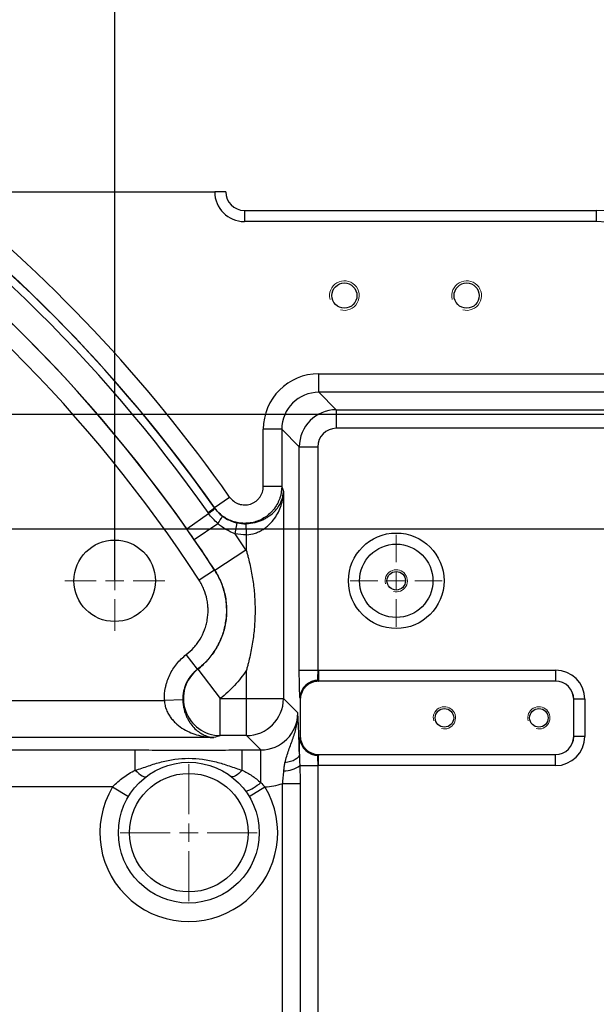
# Model space of a CAD drawing. Header units: millimetres. Extents: x -1 to 10933, y 0 to 7722.
# Tile 119 of 122: x 8712 to 9117, y 6018 to 6709. Entities that reach past the tile are written whole.
import ezdxf

# ---------------------------------------------------------------- set-up
doc = ezdxf.new("R2010")
doc.units = ezdxf.units.MM
doc.header["$LTSCALE"] = 13
doc.header["$PDSIZE"] = -1
doc.dimstyles.new('副本 efort-st-2', dxfattribs={"dimtxt": 100, "dimasz": 50, "dimexe": 1.25, "dimexo": 0.625, "dimtad": 1, "dimdec": 0, "dimlfac": 0.38492, "dimdsep": 46, "dimtxsty": 'Standard', "dimcen": 2.5, "dimclrd": 3, "dimclre": 3, "dimadec": 0, "dimazin": 0, "dimtfac": 1, "dimtmove": 0, "dimatfit": 3, "dimfxl": 1, "dimarcsym": 0})

# ---------------------------------------------------------------- blocks, each defined once
blk = doc.blocks.new('SW_CENTERMARKSYMBOL_8')
at = {"color": 0, "linetype": 'Continuous', "lineweight": 18}
for p, q in [((0, 13), (0, 32.24)), ((-13, 0), (-32.24, 0)), ((0, 0), (-6.5, 0)), ((0, 0), (0, 6.5)), ((0, 0), (0, -6.5)), ((0, 0), (6.5, 0)), ((13, 0), (32.24, 0)), ((0, -13), (0, -32.24))]:
    blk.add_line(p, q, dxfattribs=at)
blk = doc.blocks.new('SW_CENTERMARKSYMBOL_23')
at = {"color": 0, "linetype": 'Continuous', "lineweight": 18}
for p, q in [((0, 13), (0, 35.1)), ((-13, 0), (-35.1, 0)), ((0, 0), (-6.5, 0)), ((0, 0), (0, 6.5)), ((0, 0), (0, -6.5)), ((0, 0), (6.5, 0)), ((13, 0), (35.1, 0)), ((0, -13), (0, -35.1))]:
    blk.add_line(p, q, dxfattribs=at)
blk = doc.blocks.new('SW_CENTERMARKSYMBOL_30')
at = {"color": 0, "linetype": 'Continuous', "lineweight": 18}
for p, q in [((0, 13), (0, 48.1)), ((-13, 0), (-48.1, 0)), ((0, 0), (-6.5, 0)), ((0, 0), (0, 6.5)), ((0, 0), (0, -6.5)), ((0, 0), (6.5, 0)), ((13, 0), (48.1, 0)), ((0, -13), (0, -48.1))]:
    blk.add_line(p, q, dxfattribs=at)
blk = doc.blocks.new('*D164')
at = {"color": 3, "lineweight": -2}
for p, q in [((7998.94, 5769.92), (7998.94, 7330.74)), ((8048.94, 7329.49), (9157.94, 7329.49)), ((9207.94, 6448.23), (9207.94, 7330.74))]:
    blk.add_line(p, q, dxfattribs=at)
at = {"color": 3}
for points in [[(8048.94, 7337.83), (8048.94, 7321.16), (7998.94, 7329.49)], [(9157.94, 7321.16), (9157.94, 7337.83), (9207.94, 7329.49)]]:
    blk.add_solid(points, dxfattribs=at)
at = {"layer": 'Defpoints', "color": 0}
for p in [(9207.94, 7329.49), (9207.94, 6447.6), (7998.94, 5769.29)]:
    blk.add_point(p, dxfattribs=at)
at = {"color": 0, "insert": (8603.44, 7380.12), "char_height": 100, "attachment_point": 5}
blk.add_mtext('465', dxfattribs=at)
blk = doc.blocks.new('*D165')
at = {"color": 3, "lineweight": -2}
for p, q in [((8544.94, 6549.92), (8544.94, 6925.52)), ((8778.94, 6315.92), (8778.94, 6925.52)), ((8728.94, 6924.27), (8594.94, 6924.27))]:
    blk.add_line(p, q, dxfattribs=at)
at = {"color": 3}
for points in [[(8594.94, 6932.6), (8594.94, 6915.93), (8544.94, 6924.27)], [(8728.94, 6915.93), (8728.94, 6932.6), (8778.94, 6924.27)]]:
    blk.add_solid(points, dxfattribs=at)
at = {"layer": 'Defpoints', "color": 0}
for p in [(8544.94, 6924.27), (8544.94, 6549.29), (8778.94, 6315.29)]:
    blk.add_point(p, dxfattribs=at)
at = {"color": 0, "insert": (8644.94, 6974.89), "char_height": 100, "attachment_point": 5}
blk.add_mtext('90', dxfattribs=at)
blk = doc.blocks.new('*D182')
at = {"color": 3, "lineweight": -2}
for p, q in [((9386.7, 6482.29), (9386.7, 6656.02)), ((8662.56, 6432.29), (9387.95, 6432.29)), ((9386.7, 6351.69), (9386.7, 6432.29)), ((8633.96, 6351.69), (9387.95, 6351.69)), ((9386.7, 6301.69), (9386.7, 6251.69))]:
    blk.add_line(p, q, dxfattribs=at)
at = {"color": 3}
for points in [[(9378.37, 6482.29), (9395.04, 6482.29), (9386.7, 6432.29)], [(9395.04, 6301.69), (9378.37, 6301.69), (9386.7, 6351.69)]]:
    blk.add_solid(points, dxfattribs=at)
at = {"layer": 'Defpoints', "color": 0}
for p in [(8661.94, 6432.29), (9386.7, 6432.29), (8633.34, 6351.69)]:
    blk.add_point(p, dxfattribs=at)
at = {"color": 0, "insert": (9336.08, 6595.34), "char_height": 100, "attachment_point": 5, "rotation": 90}
blk.add_mtext('31', dxfattribs=at)
blk = doc.blocks.new('*D183')
at = {"color": 3, "lineweight": -2}
for p, q in [((8633.96, 6351.69), (9390.15, 6351.69)), ((9388.9, 6301.69), (9388.9, 5819.29)), ((7999.56, 5769.29), (9390.15, 5769.29))]:
    blk.add_line(p, q, dxfattribs=at)
at = {"color": 3}
for points in [[(9397.23, 6301.69), (9380.57, 6301.69), (9388.9, 6351.69)], [(9380.57, 5819.29), (9397.23, 5819.29), (9388.9, 5769.29)]]:
    blk.add_solid(points, dxfattribs=at)
at = {"layer": 'Defpoints', "color": 0}
for p in [(8633.34, 6351.69), (7998.94, 5769.29), (9388.9, 5769.29)]:
    blk.add_point(p, dxfattribs=at)
at = {"color": 0, "insert": (9338.28, 6041.78), "char_height": 100, "attachment_point": 5, "rotation": 90}
blk.add_mtext('224', dxfattribs=at)

msp = doc.modelspace()

# ---------------------------------------------------------------- linework, layer by layer
at = {"color": 7, "linetype": 'Continuous', "lineweight": 25}
for p, q in [((8700.94, 6588.29), (8849.14, 6588.29)), ((8856.94, 6588.29), (8849.14, 6588.29)), ((8869.94, 6575.29), (9116.94, 6575.29)), ((8869.94, 6575.29), (8869.94, 6567.49)), ((9116.94, 6575.29), (9116.94, 6567.49)), ((9116.94, 6567.49), (8869.94, 6567.49)), ((8922.19, 6447.62), (8922.19, 6460.61)), ((8922.19, 6460.61), (9187.15, 6460.61)), ((8922.19, 6447.62), (8934.48, 6435.33)), ((9207.94, 6447.62), (8922.19, 6447.62)), ((8934.48, 6435.33), (8934.48, 6422.34)), ((8934.48, 6435.33), (9207.94, 6435.33)), ((8883.22, 6381.57), (8883.22, 6421.63)), ((8896.21, 6421.63), (8883.22, 6421.63)), ((8896.21, 6421.63), (8896.21, 6381.57)), ((8908.5, 6409.34), (8896.21, 6421.63)), ((9207.94, 6422.34), (8934.48, 6422.34)), ((8908.5, 6252.62), (8908.5, 6409.34)), ((8908.5, 6409.34), (8921.49, 6409.34)), ((8921.49, 6409.34), (8921.49, 6252.62)), ((8896.21, 6381.57), (8883.22, 6381.57)), ((8848.97, 6366.63), (8859.6, 6374.1)), ((8897.37, 6377.88), (8897.37, 6232.6)), ((8844.43, 6363.18), (8849.03, 6366.42)), ((8849.03, 6366.42), (8848.97, 6366.63)), ((8829.47, 6351.87), (8844.82, 6362.64)), ((8834.77, 6344.24), (8851.23, 6355.57)), ((8863.39, 6348.34), (8864.99, 6355.94)), ((8871.39, 6347.63), (8871.15, 6355.38)), ((8871.39, 6336.21), (8871.39, 6347.63)), ((8849.12, 6322.8), (8870.89, 6336.98)), ((8849.05, 6322.82), (8838.16, 6315.73)), ((8849.05, 6322.82), (8849.12, 6322.8)), ((8837.07, 6253.19), (8829.18, 6263.5)), ((8837.07, 6253.19), (8837.21, 6253.21)), ((8837.21, 6253.21), (8853.02, 6232.6)), ((8871.39, 6232.6), (8871.39, 6252.67)), ((8908.5, 6252.62), (8921.49, 6252.62)), ((8921.94, 6252.62), (9088.34, 6252.62)), ((8921.94, 6252.62), (8921.94, 6245.43)), ((9088.34, 6252.62), (9088.34, 6244.83)), ((8921.94, 6244.82), (8921.94, 6244.82)), ((9088.34, 6244.82), (8921.94, 6244.82)), ((9088.34, 6244.83), (8922.19, 6244.83)), ((9088.34, 6244.83), (9088.34, 6244.82)), ((8613.6, 6231.24), (8813.8, 6231.24)), ((8826.72, 6231.64), (8813.8, 6231.24)), ((8853.02, 6206.62), (8853.02, 6232.6)), ((8853.02, 6232.6), (8871.39, 6232.6)), ((8871.39, 6232.6), (8897.37, 6232.6)), ((8871.39, 6206.62), (8871.39, 6232.6)), ((8897.37, 6232.6), (8907.42, 6222.55)), ((8909.21, 6231.83), (8909.21, 6206.35)), ((9101.06, 6206.09), (9101.06, 6232.09)), ((9101.07, 6232.09), (9101.06, 6232.09)), ((9101.07, 6206.09), (9101.07, 6232.09)), ((9108.87, 6232.09), (9101.07, 6232.09)), ((9108.87, 6232.09), (9108.87, 6206.09)), ((8871.39, 6206.62), (8853.02, 6206.62)), ((8881.44, 6196.57), (8871.39, 6206.62)), ((8848.62, 6205.26), (8613.6, 6205.26)), ((9101.07, 6206.09), (9101.06, 6206.09)), ((9108.87, 6206.09), (9101.07, 6206.09)), ((8495.13, 6196.57), (8793.38, 6196.57)), ((8793.38, 6182.41), (8793.38, 6196.57)), ((8868.49, 6182.41), (8868.49, 6196.57)), ((8868.49, 6196.57), (8881.44, 6196.57)), ((8881.44, 6173.62), (8881.44, 6196.57)), ((8921.94, 6193.36), (9088.34, 6193.36)), ((8921.94, 6193.36), (8921.94, 6193.36)), ((8921.94, 6185.56), (8921.94, 6192.75)), ((8922.19, 6193.35), (9088.34, 6193.35)), ((9088.34, 6193.35), (9088.34, 6193.36)), ((9088.34, 6185.56), (9088.34, 6193.35)), ((8908.82, 6185.56), (8921.49, 6185.56)), ((8921.49, 6185.56), (8921.49, 5353.02)), ((9088.34, 6185.56), (8921.94, 6185.56)), ((8909.09, 6172.87), (8896.69, 6172.87)), ((8896.69, 5353.02), (8896.69, 6172.87)), ((8909.09, 6172.87), (8909.09, 5353.02)), ((8777.42, 6170.58), (8578.14, 6170.58)), ((8777.42, 6170.58), (8788.57, 6163.9)), ((8873.26, 6163.96), (8884.4, 6170.67))]:
    msp.add_line(p, q, dxfattribs=at)
at = {"color": 7, "linetype": 'Continuous', "lineweight": 25, "flags": 128}
for points in [[(8908.55, 6193.49), (8908.31, 6192.5), (8907.72, 6191.52), (8906.81, 6190.61), (8905.59, 6189.77), (8904.1, 6189.03), (8902.37, 6188.41), (8900.46, 6187.93), (8898.42, 6187.6)], [(8793.38, 6182.41), (8794.63, 6181.16), (8795.86, 6180.06), (8797.03, 6179.16), (8798.12, 6178.45), (8799.1, 6177.97), (8799.95, 6177.73), (8800.66, 6177.71), (8801.2, 6177.94)], [(8868.49, 6182.41), (8867.24, 6181.16), (8866.01, 6180.06), (8864.84, 6179.16), (8863.75, 6178.45), (8862.77, 6177.97), (8861.92, 6177.73), (8861.21, 6177.71), (8860.67, 6177.94)]]:
    msp.add_lwpolyline(points, dxfattribs=at)
at = {"color": 7, "linetype": 'Continuous', "lineweight": 25}
for centre, radius in [((8940.14, 6515.49), 8.84), ((9025.94, 6515.49), 8.84), ((8976.54, 6315.29), 33.53), ((8778.94, 6315.29), 28.6), ((8976.54, 6315.29), 25.74), ((8976.54, 6315.29), 25.73), ((8976.54, 6315.29), 6.5), ((9010.34, 6219.09), 6.5), ((9076.64, 6219.09), 6.5), ((8830.94, 6138.49), 49.4), ((8830.94, 6138.49), 41.6)]:
    msp.add_circle(centre, radius, dxfattribs=at)
for centre, radius, start, end in [((7998.94, 5769.29), 1033.23, 35.08508, 56.93407), ((7998.94, 5769.29), 1038.86, 35.08508, 56.93407), ((7998.94, 5769.29), 1014.49, 35.04786, 56.93407), ((7998.94, 5769.29), 1014.44, 33.06906, 56.93094), ((7998.94, 5769.29), 1038.93, 35.09695, 54.56468), ((7998.94, 5769.29), 1001.45, 33.06906, 56.93094), ((7998.94, 5769.29), 1051.92, 35.09695, 51.58408), ((8869.94, 6588.29), 20.8, 180, 270), ((8869.94, 6588.29), 13, 180, 270), ((9116.94, 6497.29), 78, 0, 90), ((9116.94, 6497.29), 70.2, 0, 90), ((8934.5, 6409.33), 26, 90.03491, 179.96509), ((8707.83, 6551.44), 233.27, 305.96436, 307.34606), ((8833.7, 6370.3), 22.9, 319.96978, 335.26878), ((7998.94, 5769.29), 1040.47, 33.06607, 33.81617), ((7998.94, 5769.29), 1014.49, 33.06607, 34.52342), ((8853.22, 6232.66), 26.05, 127.91516, 269.57404), ((8921.94, 6232.09), 20.53, 90, 91.24479), ((9088.34, 6232.09), 20.53, 0, 90), ((8921.65, 6232.71), 12.72, 88.70034, 176.7198), ((8921.94, 6232.09), 12.73, 90, 90.36604), ((9088.34, 6232.09), 12.74, 0, 90), ((9088.34, 6232.09), 12.73, 0, 90), ((8871.35, 6232.64), 26.02, 270.08169, 359.91831), ((8921.65, 6205.47), 12.72, 183.2802, 271.29966), ((9088.34, 6206.09), 12.73, 270, 0), ((9088.34, 6206.09), 12.74, 270, 0), ((9088.34, 6206.09), 20.53, 270, 0), ((8921.94, 6206.09), 12.73, 269.63396, 270), ((8897.73, 6200), 18.21, 269.75616, 307.5252), ((8921.94, 6206.09), 20.53, 268.75521, 270), ((8860.28, 6197.92), 32.22, 289.28468, 311.05475), ((8830.94, 6138.49), 62.4, 149.04957, 31.04072)]:
    msp.add_arc(centre, radius, start, end, dxfattribs=at)
at = {"color": 7, "linetype": 'Continuous', "lineweight": 18}
for centre, radius in [((8940.14, 6515.49), 10.4), ((9025.94, 6515.49), 10.4), ((8976.54, 6315.29), 7.8), ((9010.34, 6219.09), 7.8), ((9076.64, 6219.09), 7.8)]:
    msp.add_arc(centre, radius, 255, 195, dxfattribs=at)
at = {"color": 7, "linetype": 'Continuous', "lineweight": 25}
for centre, major_axis, ratio, start_param, end_param in [((8922.24, 6421.59), (27.61, -27.61), 0.998783, 2.356803, 3.926382), ((8922.24, 6421.59), (-18.43, 18.43), 0.997569, 5.498396, 7.067974), ((8934.5, 6409.33), (9.2, -9.2), 0.998783, 2.356803, 3.926382), ((8922.22, 6252.62), (0, 7.8), 0.093122, 2.745399, 3.106686), ((8909.22, 6252.62), (0, 20.8), 0.034921, 2.745399, 3.119779), ((8881.38, 6222.61), (18.45, -18.45), 0.996359, 5.498396, 7.067974), ((8909.22, 6185.56), (0, 20.8), 0.034921, 0.021814, 0.396193), ((8922.22, 6185.56), (0, 7.8), 0.093122, 0.034907, 0.396193), ((8881.38, 6222.61), (-36.81, 36.81), 0.998783, 2.413732, 2.654267)]:
    msp.add_ellipse(centre, major_axis=major_axis, ratio=ratio, start_param=start_param, end_param=end_param, dxfattribs=at)
for points, knots in [([(8896.21, 6381.57), (8896.2, 6378.82), (8895.77, 6376.13), (8894.7, 6372.87), (8894.46, 6372.22), (8893.93, 6370.95), (8893.64, 6370.34), (8892.71, 6368.52), (8891.99, 6367.36), (8890.78, 6365.7), (8890.35, 6365.16), (8889.45, 6364.12), (8888.98, 6363.62), (8887.53, 6362.18), (8886.49, 6361.3), (8884.27, 6359.71), (8883.08, 6358.99), (8880.64, 6357.77), (8879.37, 6357.25), (8876.77, 6356.43), (8875.42, 6356.11), (8872.71, 6355.71), (8871.35, 6355.61), (8869.31, 6355.63), (8868.62, 6355.66), (8867.25, 6355.78), (8866.57, 6355.87), (8864.54, 6356.21), (8863.22, 6356.54), (8861.28, 6357.19), (8860.64, 6357.44), (8859.38, 6357.97), (8858.76, 6358.27), (8856.93, 6359.23), (8855.78, 6359.95), (8853.6, 6361.58), (8852.56, 6362.48), (8850.64, 6364.45), (8849.76, 6365.51), (8848.97, 6366.63)], [0, 0, 0, 0, 0.125, 0.125, 0.15625, 0.15625, 0.1875, 0.1875, 0.25, 0.25, 0.28125, 0.28125, 0.3125, 0.3125, 0.375, 0.375, 0.4375, 0.4375, 0.5, 0.5, 0.5625, 0.5625, 0.625, 0.625, 0.65625, 0.65625, 0.6875, 0.6875, 0.75, 0.75, 0.78125, 0.78125, 0.8125, 0.8125, 0.875, 0.875, 0.9375, 0.9375, 1, 1, 1, 1]), ([(8859.6, 6374.1), (8860.39, 6372.97), (8861.37, 6371.97), (8863, 6370.74), (8863.58, 6370.37), (8864.8, 6369.73), (8865.43, 6369.46), (8866.73, 6369.02), (8867.39, 6368.85), (8868.74, 6368.62), (8869.43, 6368.55), (8870.8, 6368.54), (8871.48, 6368.58), (8872.84, 6368.79), (8873.52, 6368.94), (8874.82, 6369.36), (8875.45, 6369.61), (8876.67, 6370.23), (8877.27, 6370.59), (8878.38, 6371.39), (8878.9, 6371.83), (8879.87, 6372.8), (8880.32, 6373.33), (8881.13, 6374.44), (8881.48, 6375.02), (8882.1, 6376.24), (8882.37, 6376.87), (8883, 6378.84), (8883.22, 6380.19), (8883.22, 6381.57)], [0, 0, 0, 0, 0.125, 0.125, 0.1875, 0.1875, 0.25, 0.25, 0.3125, 0.3125, 0.375, 0.375, 0.4375, 0.4375, 0.5, 0.5, 0.5625, 0.5625, 0.625, 0.625, 0.6875, 0.6875, 0.75, 0.75, 0.8125, 0.8125, 0.875, 0.875, 1, 1, 1, 1]), ([(8896.21, 6381.57), (8896.31, 6381.27), (8896.4, 6380.97), (8896.5, 6380.66), (8896.5, 6380.66), (8896.5, 6380.66), (8896.5, 6380.66), (8896.79, 6379.73), (8897.08, 6378.81), (8897.37, 6377.88)], [0.00485769, 0.00485769, 0.00485769, 0.00485769, 0.00805344, 0.00805344, 0.00805344, 0.00807203, 0.00807203, 0.00807203, 0.0177694, 0.0177694, 0.0177694, 0.0177694]), ([(8871.15, 6355.38), (8873.32, 6355.45), (8875.4, 6355.74), (8878.42, 6356.48), (8879.39, 6356.77), (8881.23, 6357.42), (8882.1, 6357.78), (8883.78, 6358.56), (8884.58, 6358.99), (8886.09, 6359.87), (8886.8, 6360.34), (8888.8, 6361.78), (8889.98, 6362.8), (8892.07, 6364.96), (8892.96, 6366.07), (8894.48, 6368.34), (8895.12, 6369.5), (8896.16, 6371.85), (8896.56, 6373.06), (8896.99, 6374.86), (8897.11, 6375.46), (8897.24, 6376.37), (8897.28, 6376.67), (8897.34, 6377.27), (8897.36, 6377.58), (8897.37, 6377.88)], [0, 0, 0, 0, 0.125, 0.125, 0.1875, 0.1875, 0.25, 0.25, 0.3125, 0.3125, 0.375, 0.375, 0.5, 0.5, 0.625, 0.625, 0.75, 0.75, 0.875, 0.875, 0.9375, 0.9375, 0.96875, 0.96875, 1, 1, 1, 1]), ([(8871.39, 6347.63), (8873.56, 6347.72), (8875.64, 6348.12), (8878.65, 6349.11), (8879.61, 6349.5), (8881.45, 6350.37), (8882.32, 6350.86), (8883.98, 6351.91), (8884.78, 6352.48), (8886.28, 6353.67), (8886.99, 6354.3), (8888.97, 6356.23), (8890.14, 6357.61), (8892.21, 6360.51), (8893.08, 6362), (8894.59, 6365.05), (8895.21, 6366.61), (8896.22, 6369.78), (8896.61, 6371.39), (8897.03, 6373.82), (8897.14, 6374.63), (8897.26, 6375.85), (8897.29, 6376.25), (8897.34, 6377.06), (8897.36, 6377.47), (8897.37, 6377.88)], [0, 0, 0, 0, 0.125, 0.125, 0.1875, 0.1875, 0.25, 0.25, 0.3125, 0.3125, 0.375, 0.375, 0.5, 0.5, 0.625, 0.625, 0.75, 0.75, 0.875, 0.875, 0.9375, 0.9375, 0.96875, 0.96875, 1, 1, 1, 1]), ([(8849.33, 6366), (8850.07, 6364.99), (8850.86, 6364.05), (8852.58, 6362.29), (8853.51, 6361.47), (8854.5, 6360.72)], [0, 0, 0, 0, 0.5, 0.5, 1, 1, 1, 1]), ([(8851.23, 6355.57), (8850.04, 6356.64), (8848.91, 6357.76), (8846.77, 6360.11), (8845.76, 6361.34), (8844.82, 6362.64)], [0, 0, 0, 0, 0.5, 0.5, 1, 1, 1, 1]), ([(8854.5, 6360.72), (8856.05, 6359.53), (8857.73, 6358.53), (8861.24, 6356.94), (8863.07, 6356.34), (8864.99, 6355.94)], [0, 0, 0, 0, 0.5, 0.5, 1, 1, 1, 1]), ([(8834.77, 6344.24), (8833.89, 6345.52), (8833.01, 6346.79), (8831.24, 6349.33), (8830.36, 6350.6), (8829.47, 6351.87)], [0, 0, 0, 0, 0.5, 0.5, 1, 1, 1, 1]), ([(8863.39, 6348.34), (8861.13, 6349.13), (8859, 6350.15), (8854.95, 6352.58), (8853.02, 6354), (8851.23, 6355.57)], [0, 0, 0, 0, 0.5, 0.5, 1, 1, 1, 1]), ([(8871.39, 6336.21), (8871.51, 6335.78), (8871.64, 6335.35), (8871.88, 6334.5), (8872.23, 6333.22), (8872.57, 6331.93), (8873.22, 6329.36), (8873.63, 6327.65), (8874.76, 6322.49), (8875.39, 6319.04), (8876.41, 6312.1), (8876.8, 6308.62), (8877.32, 6301.63), (8877.45, 6298.12), (8877.46, 6292.83), (8877.43, 6291.07), (8877.3, 6287.53), (8877.21, 6285.75), (8876.82, 6280.43), (8876.43, 6276.91), (8875.41, 6269.91), (8874.77, 6266.44), (8873.64, 6261.25), (8873.23, 6259.53), (8872.57, 6256.95), (8872.23, 6255.67), (8871.88, 6254.38), (8871.64, 6253.53), (8871.51, 6253.09), (8871.39, 6252.67)], [0, 0, 0, 0, 0.015625, 0.015625, 0.03125, 0.0625, 0.0625, 0.125, 0.125, 0.25, 0.25, 0.375, 0.375, 0.5, 0.5, 0.5625, 0.5625, 0.625, 0.625, 0.75, 0.75, 0.875, 0.875, 0.9375, 0.9375, 0.96875, 0.984375, 0.984375, 1, 1, 1, 1]), ([(8849.05, 6322.82), (8849.94, 6321.45), (8850.76, 6320.05), (8852.27, 6317.16), (8852.96, 6315.68), (8854.81, 6311.18), (8855.75, 6308.1), (8856.72, 6303.37), (8856.97, 6301.77), (8857.33, 6298.53), (8857.43, 6296.91), (8857.51, 6292.06), (8857.26, 6288.85), (8856.44, 6284.08), (8856.09, 6282.48), (8855.24, 6279.34), (8854.75, 6277.8), (8853.06, 6273.28), (8851.66, 6270.38), (8849.14, 6266.21), (8848.23, 6264.85), (8846.3, 6262.25), (8844.26, 6259.74), (8842, 6257.44), (8839.62, 6255.23), (8838.37, 6254.18), (8837.07, 6253.19)], [0, 0, 0, 0, 0.0625, 0.0625, 0.125, 0.125, 0.25, 0.25, 0.3125, 0.3125, 0.375, 0.375, 0.5, 0.5, 0.5625, 0.5625, 0.625, 0.625, 0.75, 0.75, 0.8125, 0.8125, 0.875, 0.9375, 0.9375, 1, 1, 1, 1]), ([(8837.21, 6253.21), (8838.5, 6254.21), (8839.75, 6255.26), (8842.14, 6257.47), (8843.28, 6258.64), (8846.52, 6262.26), (8848.43, 6264.85), (8850.93, 6268.99), (8851.7, 6270.42), (8853.12, 6273.35), (8853.75, 6274.85), (8855.44, 6279.39), (8856.27, 6282.5), (8857.09, 6287.28), (8857.29, 6288.9), (8857.53, 6292.14), (8857.58, 6293.76), (8857.49, 6298.59), (8857.13, 6301.79), (8856.15, 6306.55), (8855.74, 6308.14), (8854.79, 6311.23), (8854.24, 6312.75), (8852.4, 6317.21), (8850.9, 6320.07), (8849.12, 6322.8)], [0, 0, 0, 0, 0.0625, 0.0625, 0.125, 0.125, 0.25, 0.25, 0.3125, 0.3125, 0.375, 0.375, 0.5, 0.5, 0.5625, 0.5625, 0.625, 0.625, 0.75, 0.75, 0.8125, 0.8125, 0.875, 0.875, 1, 1, 1, 1]), ([(8829.18, 6263.5), (8831.13, 6264.99), (8832.9, 6266.64), (8835.32, 6269.33), (8836.09, 6270.27), (8837.53, 6272.22), (8838.22, 6273.24), (8840.11, 6276.37), (8841.16, 6278.54), (8842.43, 6281.94), (8842.81, 6283.1), (8843.44, 6285.45), (8843.71, 6286.65), (8844.33, 6290.23), (8844.51, 6292.64), (8844.46, 6296.28), (8844.38, 6297.5), (8844.11, 6299.93), (8843.92, 6301.13), (8843.19, 6304.68), (8842.49, 6306.99), (8841.1, 6310.37), (8840.58, 6311.48), (8839.45, 6313.65), (8838.83, 6314.7), (8838.16, 6315.73)], [0, 0, 0, 0, 0.125, 0.125, 0.1875, 0.1875, 0.25, 0.25, 0.375, 0.375, 0.4375, 0.4375, 0.5, 0.5, 0.625, 0.625, 0.6875, 0.6875, 0.75, 0.75, 0.875, 0.875, 0.9375, 0.9375, 1, 1, 1, 1]), ([(8813.8, 6231.24), (8813.71, 6234.36), (8813.98, 6237.44), (8814.78, 6241.24), (8814.97, 6242), (8815.38, 6243.5), (8815.61, 6244.24), (8816.35, 6246.43), (8816.93, 6247.85), (8818.26, 6250.63), (8819, 6251.98), (8820.67, 6254.61), (8821.58, 6255.87), (8824.49, 6259.46), (8826.7, 6261.61), (8829.18, 6263.5)], [0, 0, 0, 0, 0.25, 0.25, 0.3125, 0.3125, 0.375, 0.375, 0.5, 0.5, 0.625, 0.625, 0.75, 0.75, 1, 1, 1, 1]), ([(8837.07, 6253.19), (8835.41, 6251.92), (8833.93, 6250.49), (8831.97, 6248.1), (8831.36, 6247.26), (8830.24, 6245.5), (8829.74, 6244.6), (8828.84, 6242.75), (8828.45, 6241.8), (8827.78, 6239.85), (8827.5, 6238.84), (8826.84, 6235.79), (8826.65, 6233.73), (8826.72, 6231.64)], [0, 0, 0, 0, 0.25, 0.25, 0.375, 0.375, 0.5, 0.5, 0.625, 0.625, 0.75, 0.75, 1, 1, 1, 1]), ([(8871.39, 6252.67), (8868.96, 6248.85), (8866.21, 6245.25), (8861.59, 6240.19), (8859.97, 6238.57), (8856.6, 6235.47), (8854.84, 6234), (8853.02, 6232.6)], [0, 0, 0, 0, 0.5, 0.5, 0.75, 0.75, 1, 1, 1, 1]), ([(8908.94, 6233.43), (8908.91, 6233.83), (8908.88, 6234.29), (8908.82, 6235.35), (8908.79, 6235.94), (8908.73, 6237.23), (8908.71, 6237.93), (8908.66, 6239.45), (8908.64, 6240.26), (8908.6, 6241.95), (8908.58, 6242.83), (8908.55, 6244.67), (8908.54, 6245.63), (8908.51, 6248.56), (8908.5, 6250.56), (8908.5, 6252.62)], [0, 0, 0, 0, 0.125, 0.125, 0.25, 0.25, 0.375, 0.375, 0.5, 0.5, 0.625, 0.625, 0.75, 0.75, 1, 1, 1, 1]), ([(8921.49, 6252.62), (8921.46, 6251.84), (8921.44, 6251.08), (8921.4, 6249.97), (8921.39, 6249.6), (8921.37, 6248.91), (8921.36, 6248.57), (8921.34, 6247.93), (8921.34, 6247.63), (8921.33, 6247.06), (8921.34, 6246.79), (8921.37, 6246.31), (8921.39, 6246.09), (8921.54, 6245.7), (8921.68, 6245.54), (8921.94, 6245.43)], [0, 0, 0, 0, 0.25, 0.25, 0.375, 0.375, 0.5, 0.5, 0.625, 0.625, 0.75, 0.75, 0.875, 0.875, 1, 1, 1, 1]), ([(8921.85, 6244.82), (8921.01, 6244.79), (8920.19, 6244.69), (8918.56, 6244.33), (8917.76, 6244.07), (8916.22, 6243.39), (8915.5, 6242.99), (8914.13, 6242.04), (8913.48, 6241.49), (8912.31, 6240.3), (8911.79, 6239.65), (8911.1, 6238.6), (8910.89, 6238.23), (8910.5, 6237.49), (8910.33, 6237.11), (8909.85, 6235.96), (8909.62, 6235.16), (8909.29, 6233.51), (8909.21, 6232.67), (8909.21, 6231.83)], [0, 0, 0, 0, 0.125, 0.125, 0.25, 0.25, 0.375, 0.375, 0.5, 0.5, 0.625, 0.625, 0.6875, 0.6875, 0.75, 0.75, 0.875, 0.875, 1, 1, 1, 1]), ([(8921.94, 6244.82), (8922.01, 6244.82), (8922.09, 6244.82), (8922.16, 6244.83), (8922.17, 6244.83), (8922.18, 6244.83), (8922.19, 6244.83)], [0, 0, 0, 0, 0.0001135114, 0.0001135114, 0.0001135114, 0.0001276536, 0.0001276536, 0.0001276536, 0.0001276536]), ([(8813.8, 6231.24), (8813.86, 6230.09), (8814.01, 6228.97), (8814.5, 6226.77), (8814.84, 6225.69), (8815.66, 6223.62), (8816.15, 6222.63), (8817.22, 6220.77), (8817.81, 6219.89), (8819.07, 6218.22), (8819.75, 6217.43), (8821.16, 6215.95), (8821.89, 6215.26), (8824.15, 6213.32), (8825.75, 6212.18), (8829.07, 6210.2), (8830.77, 6209.35), (8834.22, 6207.92), (8835.98, 6207.32), (8839.55, 6206.35), (8841.36, 6205.98), (8844.07, 6205.59), (8844.98, 6205.48), (8846.8, 6205.33), (8847.71, 6205.28), (8848.62, 6205.26)], [0, 0, 0, 0, 0.0625, 0.0625, 0.125, 0.125, 0.1875, 0.1875, 0.25, 0.25, 0.3125, 0.3125, 0.375, 0.375, 0.5, 0.5, 0.625, 0.625, 0.75, 0.75, 0.875, 0.875, 0.9375, 0.9375, 1, 1, 1, 1]), ([(8826.72, 6231.64), (8826.75, 6230.49), (8826.85, 6229.37), (8827.16, 6227.17), (8827.37, 6226.08), (8827.89, 6224), (8828.19, 6223.01), (8828.87, 6221.13), (8829.24, 6220.25), (8830.03, 6218.56), (8830.46, 6217.76), (8831.35, 6216.27), (8831.81, 6215.57), (8833.23, 6213.6), (8834.24, 6212.45), (8836.33, 6210.42), (8837.39, 6209.56), (8839.57, 6208.08), (8840.67, 6207.47), (8842.92, 6206.46), (8844.06, 6206.07), (8845.76, 6205.64), (8846.33, 6205.53), (8847.48, 6205.35), (8848.05, 6205.29), (8848.62, 6205.26)], [0, 0, 0, 0, 0.0625, 0.0625, 0.125, 0.125, 0.1875, 0.1875, 0.25, 0.25, 0.3125, 0.3125, 0.375, 0.375, 0.5, 0.5, 0.625, 0.625, 0.75, 0.75, 0.875, 0.875, 0.9375, 0.9375, 1, 1, 1, 1]), ([(8898.42, 6187.6), (8898.81, 6189.15), (8899.23, 6190.66), (8900.13, 6193.6), (8900.61, 6195.04), (8902.1, 6199.29), (8903.17, 6202.03), (8905.12, 6207.65), (8905.99, 6210.52), (8906.88, 6214.97), (8907.11, 6216.47), (8907.32, 6218.74), (8907.38, 6219.5), (8907.42, 6220.65), (8907.43, 6221.03), (8907.43, 6221.79), (8907.43, 6222.17), (8907.42, 6222.55)], [0, 0, 0, 0, 0.125, 0.125, 0.25, 0.25, 0.5, 0.5, 0.75, 0.75, 0.875, 0.875, 0.9375, 0.9375, 0.96875, 0.96875, 1, 1, 1, 1]), ([(8908.55, 6193.49), (8908.52, 6195.11), (8908.49, 6196.68), (8908.42, 6199.73), (8908.38, 6201.21), (8908.25, 6205.42), (8908.16, 6207.97), (8908.02, 6211.49), (8907.97, 6212.61), (8907.86, 6214.78), (8907.81, 6215.82), (8907.7, 6217.83), (8907.65, 6218.8), (8907.56, 6220.22), (8907.54, 6220.69), (8907.49, 6221.39), (8907.48, 6221.63), (8907.45, 6222.09), (8907.44, 6222.32), (8907.42, 6222.55)], [0, 0, 0, 0, 0.125, 0.125, 0.25, 0.25, 0.5, 0.5, 0.625, 0.625, 0.75, 0.75, 0.875, 0.875, 0.9375, 0.9375, 0.96875, 0.96875, 1, 1, 1, 1]), ([(8909.21, 6206.35), (8909.21, 6205.51), (8909.29, 6204.68), (8909.53, 6203.46), (8909.63, 6203.05), (8909.87, 6202.25), (8910.01, 6201.85), (8910.48, 6200.69), (8910.87, 6199.95), (8911.78, 6198.55), (8912.31, 6197.89), (8913.47, 6196.69), (8914.1, 6196.16), (8915.48, 6195.2), (8916.22, 6194.79), (8918.5, 6193.79), (8920.17, 6193.41), (8921.85, 6193.36)], [0, 0, 0, 0, 0.125, 0.125, 0.1875, 0.1875, 0.25, 0.25, 0.375, 0.375, 0.5, 0.5, 0.625, 0.625, 0.75, 0.75, 1, 1, 1, 1]), ([(8908.55, 6193.49), (8908.57, 6194.75), (8908.59, 6195.94), (8908.65, 6198.2), (8908.68, 6199.27), (8908.74, 6201.19), (8908.78, 6202.05), (8908.84, 6203.19), (8908.86, 6203.54), (8908.9, 6204.19), (8908.92, 6204.48), (8908.94, 6204.75)], [0, 0, 0, 0, 0.25, 0.25, 0.5, 0.5, 0.75, 0.75, 0.875, 0.875, 1, 1, 1, 1]), ([(8793.38, 6196.57), (8796.6, 6196.57), (8799.77, 6196.55), (8806.05, 6196.52), (8809.16, 6196.49), (8815.34, 6196.43), (8818.42, 6196.4), (8823.1, 6196.36), (8824.67, 6196.35), (8827.06, 6196.34), (8827.86, 6196.33), (8829.48, 6196.33), (8830.29, 6196.33), (8832.72, 6196.33), (8834.32, 6196.33), (8837.47, 6196.35), (8839.02, 6196.36), (8843.66, 6196.4), (8846.72, 6196.43), (8852.85, 6196.49), (8855.94, 6196.52), (8862.17, 6196.55), (8865.31, 6196.57), (8868.49, 6196.57)], [0, 0, 0, 0, 0.125, 0.125, 0.25, 0.25, 0.375, 0.375, 0.4375, 0.4375, 0.46875, 0.46875, 0.5, 0.5, 0.5625, 0.5625, 0.625, 0.625, 0.75, 0.75, 0.875, 0.875, 1, 1, 1, 1]), ([(8908.55, 6193.49), (8908.56, 6192.18), (8908.62, 6190.85), (8908.73, 6188.21), (8908.78, 6186.88), (8908.82, 6185.56)], [0, 0, 0, 0, 0.5, 0.5, 1, 1, 1, 1]), ([(8921.94, 6192.75), (8921.68, 6192.64), (8921.55, 6192.48), (8921.39, 6192.09), (8921.37, 6191.87), (8921.34, 6191.39), (8921.33, 6191.13), (8921.34, 6190.56), (8921.34, 6190.25), (8921.36, 6189.61), (8921.37, 6189.27), (8921.39, 6188.58), (8921.4, 6188.21), (8921.44, 6187.1), (8921.46, 6186.34), (8921.49, 6185.56)], [0, 0, 0, 0, 0.125, 0.125, 0.25, 0.25, 0.375, 0.375, 0.5, 0.5, 0.625, 0.625, 0.75, 0.75, 1, 1, 1, 1]), ([(8921.94, 6193.36), (8922.01, 6193.36), (8922.09, 6193.36), (8922.16, 6193.35), (8922.17, 6193.35), (8922.18, 6193.35), (8922.19, 6193.35)], [0, 0, 0, 0, 0.0001135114, 0.0001135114, 0.0001135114, 0.0001276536, 0.0001276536, 0.0001276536, 0.0001276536]), ([(8793.38, 6182.41), (8794.94, 6182.79), (8796.47, 6183.28), (8799.53, 6184.3), (8801.05, 6184.83), (8805.63, 6186.39), (8808.7, 6187.36), (8814.91, 6188.97), (8818.05, 6189.61), (8824.43, 6190.48), (8827.67, 6190.71), (8834.23, 6190.71), (8837.46, 6190.48), (8843.83, 6189.61), (8846.97, 6188.97), (8853.18, 6187.36), (8856.25, 6186.38), (8860.82, 6184.83), (8862.35, 6184.3), (8865.4, 6183.28), (8866.94, 6182.79), (8868.49, 6182.41)], [0, 0, 0, 0, 0.0625, 0.0625, 0.125, 0.125, 0.25, 0.25, 0.375, 0.375, 0.5, 0.5, 0.625, 0.625, 0.75, 0.75, 0.875, 0.875, 0.9375, 0.9375, 1, 1, 1, 1]), ([(8897.66, 6181.8), (8897.76, 6182.8), (8897.83, 6183.78), (8898.05, 6185.72), (8898.19, 6186.67), (8898.42, 6187.6)], [0, 0, 0, 0, 0.5, 0.5, 1, 1, 1, 1]), ([(8777.42, 6170.58), (8778.56, 6171.85), (8779.78, 6173.05), (8782.29, 6175.28), (8783.6, 6176.32), (8787.61, 6179.24), (8790.43, 6180.93), (8793.38, 6182.41)], [0, 0, 0, 0, 0.25, 0.25, 0.5, 0.5, 1, 1, 1, 1]), ([(8868.49, 6182.41), (8870.82, 6181.24), (8873.07, 6179.94), (8877.39, 6177.04), (8879.47, 6175.43), (8881.44, 6173.62)], [0, 0, 0, 0, 0.5, 0.5, 1, 1, 1, 1]), ([(8896.69, 6172.87), (8896.89, 6174.38), (8897.06, 6175.88), (8897.37, 6178.86), (8897.51, 6180.34), (8897.66, 6181.8)], [0, 0, 0, 0, 0.5, 0.5, 1, 1, 1, 1])]:
    msp.add_open_spline(points, degree=3, knots=knots, dxfattribs=at)
for points in [[(8849.03, 6366.42), (8849.13, 6366.28), (8849.23, 6366.14), (8849.33, 6366)], [(8844.82, 6362.64), (8844.69, 6362.82), (8844.56, 6363), (8844.43, 6363.18)], [(8864.99, 6355.94), (8867.02, 6355.5), (8869.07, 6355.32), (8871.15, 6355.38)], [(8871.39, 6347.63), (8868.69, 6347.55), (8866.03, 6347.79), (8863.39, 6348.34)], [(8870.89, 6336.98), (8871.06, 6336.72), (8871.23, 6336.46), (8871.39, 6336.21)], [(8921.94, 6244.82), (8921.91, 6244.82), (8921.88, 6244.82), (8921.85, 6244.82)], [(8853.02, 6206.62), (8851.59, 6206.16), (8850.12, 6205.71), (8848.62, 6205.26)], [(8921.85, 6193.36), (8921.88, 6193.36), (8921.91, 6193.36), (8921.94, 6193.36)], [(8908.82, 6185.56), (8908.98, 6181.36), (8909.09, 6177.13), (8909.09, 6172.87)], [(8881.44, 6173.62), (8882.48, 6172.69), (8883.47, 6171.71), (8884.4, 6170.67)]]:
    msp.add_open_spline(points, degree=3, dxfattribs=at)

# ---------------------------------------------------------------- block references
at = {"color": 7, "linetype": 'Continuous', "lineweight": 18, "true_color": 0xffffff}
for name, p in [('SW_CENTERMARKSYMBOL_23', (8778.94, 6315.29)), ('SW_CENTERMARKSYMBOL_8', (8976.54, 6315.29)), ('SW_CENTERMARKSYMBOL_30', (8830.94, 6138.49))]:
    msp.add_blockref(name, p, dxfattribs=at)

# ---------------------------------------------------------------- dimensions: what is measured, and where the dimension line sits
at = {"color": 0}
dim = msp.add_linear_dim(base=(9207.94, 7329.49), p1=(7998.94, 5769.29), p2=(9207.94, 6447.6), dimstyle='副本 efort-st-2', dxfattribs=at)
dim.commit()
dim.dimension.update_dxf_attribs({"geometry": '*D164', "text_midpoint": (8603.44, 7380.12)})
dim = msp.add_linear_dim(base=(8544.94, 6924.27), p1=(8778.94, 6315.29), p2=(8544.94, 6549.29), dimstyle='副本 efort-st-2', dxfattribs=at)
dim.commit()
dim.dimension.update_dxf_attribs({"geometry": '*D165', "text_midpoint": (8644.94, 6924.27), "dimtype": 160})
for base, p2, picture, middle in [((9386.7, 6432.29), (8661.94, 6432.29), '*D182', (9386.7, 6595.34)), ((9388.9, 5769.29), (7998.94, 5769.29), '*D183', (9388.9, 6041.78))]:
    dim = msp.add_linear_dim(base=base, p1=(8633.34, 6351.69), p2=p2, angle=90, dimstyle='副本 efort-st-2', dxfattribs=at)
    dim.commit()
    dim.dimension.update_dxf_attribs({"geometry": picture, "text_midpoint": middle, "dimtype": 160})

doc.saveas('drawing.dxf')
